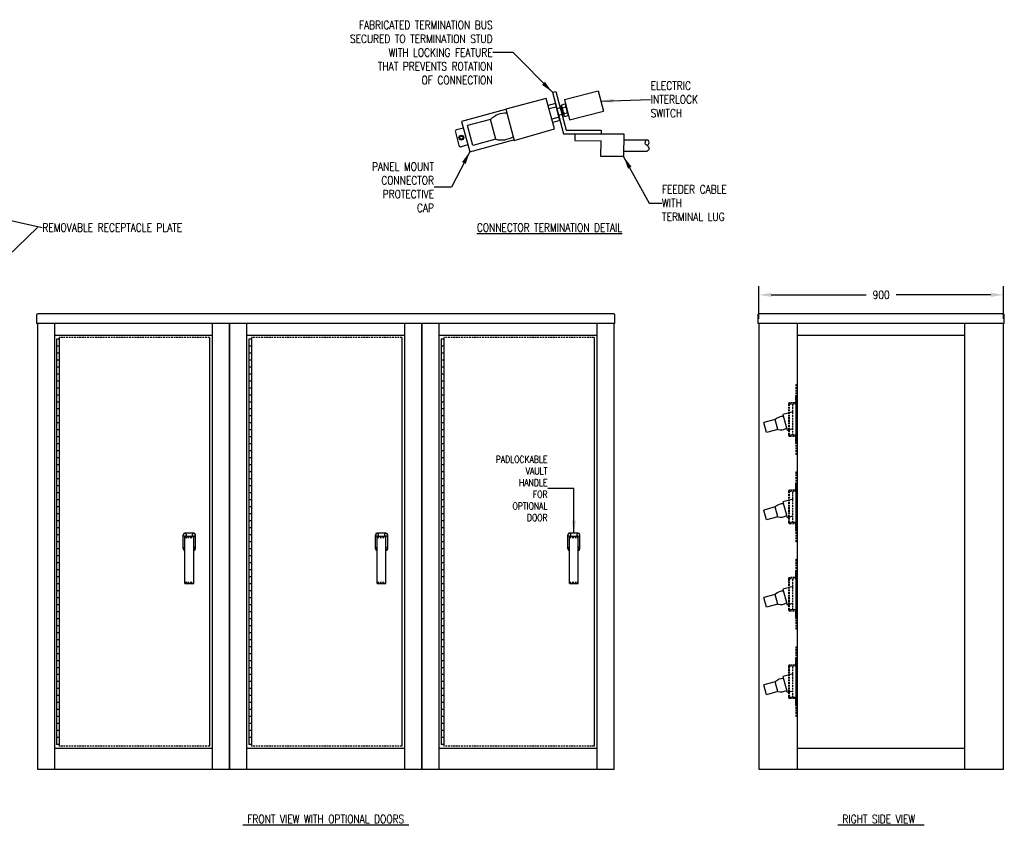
# Model space of a CAD drawing. Header units: millimetres. Extents: x 4750 to 10853, y 3633 to 6675.
# Tile 2 of 2: x 7275 to 10853, y 3633 to 6552. Entities that reach past the tile are written whole.
import ezdxf
from ezdxf.enums import TextEntityAlignment as Align

# ---------------------------------------------------------------- set-up
doc = ezdxf.new("R2010")
doc.units = ezdxf.units.MM
doc.header["$LTSCALE"] = 25.4
doc.header["$MEASUREMENT"] = 0
doc.linetypes.add('HIDDEN', pattern=[0.375, 0.25, -0.125])
doc.layers.get('0').update_dxf_attribs({"color": 2})
for name, color, linetype in [('1', 1, 'Continuous'), ('2', 4, 'Continuous'), ('6', 2, 'Continuous'), ('E-DETL', 2, 'Continuous'), ('TEXT', 3, 'Continuous')]:
    doc.layers.add(name, color=color, linetype=linetype)
doc.styles.get("Standard").update_dxf_attribs({"font": 'romans.shx', "width": 0.8, "height": 3})
doc.dimstyles.new('11', dxfattribs={"dimtxt": 0.18, "dimasz": 0.18, "dimexe": 0.18, "dimexo": 0.0625, "dimgap": 0.09, "dimtad": 0, "dimtih": 1, "dimtoh": 1, "dimdec": 1, "dimzin": 0, "dimdsep": 46, "dimtxsty": 'Standard', "dimcen": 0.09, "dimadec": 0, "dimazin": 0, "dimtfac": 1, "dimtdec": 1, "dimtofl": 0, "dimtmove": 0, "dimatfit": 3, "dimfxl": 0, "dimtolj": 1, "dimtzin": 0, "dimarcsym": 0})
doc.dimstyles.get("Standard").update_dxf_attribs({"dimtxt": 0.125, "dimasz": 0.179688, "dimexe": 0.125, "dimexo": 0.0625, "dimgap": 0.09375, "dimtad": 0, "dimdec": 8, "dimzin": 5, "dimdsep": 46, "dimlunit": 4, "dimtxsty": 'Standard', "dimcen": 0.089844, "dimclrd": 256, "dimclre": 256, "dimclrt": 256, "dimadec": 0, "dimazin": 0, "dimtfac": 1, "dimtdec": 8, "dimtmove": 0, "dimatfit": 3, "dimfxl": 0, "dimfrac": 2, "dimtolj": 1, "dimtzin": 5, "dimlwd": -1, "dimlwe": -1, "dimarcsym": 0})
doc.dimstyles.new('STANDARD$7', dxfattribs={"dimtxt": 0.18, "dimasz": 0.18, "dimexe": 0.18, "dimexo": 0.0625, "dimgap": 0.09, "dimtad": 0, "dimtih": 1, "dimtoh": 1, "dimdec": 4, "dimzin": 0, "dimdsep": 46, "dimtxsty": 'Standard', "dimblk1": 'LOOP', "dimblk2": 'LOOP', "dimsah": 1, "dimcen": 0.09, "dimadec": 0, "dimazin": 0, "dimtfac": 1, "dimtdec": 4, "dimtofl": 0, "dimtmove": 0, "dimatfit": 3, "dimfxl": 0, "dimtolj": 1, "dimtzin": 0, "dimlwd": -1, "dimlwe": -1, "dimarcsym": 0})

# ---------------------------------------------------------------- blocks, each defined once
blk = doc.blocks.new('LOOP')
at = {"color": 0, "linetype": 'Continuous'}
blk.add_lwpolyline([(-1.119, 0), (-1.115, 0), (-0.947, 0), (-0.809, 0), (-0.694, 0), (-0.6, 0), (-0.523, 0), (-0.456, 0), (-0.397, 0), (-0.341, 0), (-0.288, 0), (-0.238, 0), (-0.189, 0), (-0.142, 0), (-0.097, 0), (-0.053, 0), (-0.01, 0), (0.033, 0), (0.074, 0), (0.114, -0.001), (0.153, -0.003), (0.19, -0.006), (0.226, -0.011), (0.259, -0.017), (0.289, -0.025), (0.317, -0.036), (0.343, -0.048), (0.365, -0.063), (0.386, -0.079), (0.403, -0.095), (0.419, -0.113), (0.432, -0.131), (0.442, -0.15), (0.45, -0.168), (0.456, -0.186), (0.46, -0.204), (0.461, -0.223), (0.46, -0.241), (0.456, -0.259), (0.45, -0.277), (0.442, -0.295), (0.432, -0.313), (0.419, -0.331), (0.404, -0.348), (0.387, -0.365), (0.367, -0.38), (0.345, -0.394), (0.32, -0.406), (0.293, -0.416), (0.264, -0.425), (0.232, -0.431), (0.198, -0.435), (0.162, -0.438), (0.124, -0.44), (0.086, -0.441), (0.045, -0.441), (0.004, -0.441), (-0.038, -0.441), (-0.08, -0.441), (-0.122, -0.44), (-0.163, -0.438), (-0.202, -0.435), (-0.24, -0.43), (-0.275, -0.424), (-0.307, -0.416), (-0.336, -0.405), (-0.362, -0.392), (-0.384, -0.377), (-0.404, -0.359), (-0.421, -0.339), (-0.436, -0.316), (-0.45, -0.292), (-0.461, -0.264), (-0.471, -0.235), (-0.48, -0.202), (-0.488, -0.166), (-0.494, -0.125), (-0.499, -0.08), (-0.502, -0.03), (-0.505, 0.027), (-0.505, 0.09)], dxfattribs=at)
blk = doc.blocks.new('*D7')
at = {"layer": 'DEFPOINTS', "color": 0}
for p in [(9960.6, 5552.7), (9960.6, 5449.1), (10849.6, 5449.1)]:
    blk.add_point(p, dxfattribs=at)
at = {"layer": 'TEXT'}
for p, q in [((9960.6, 5465), (9960.6, 5584.5)), ((10849.6, 5465), (10849.6, 5584.5)), ((10006.2, 5552.7), (10350.4, 5552.7)), ((10803.9, 5552.7), (10459.8, 5552.7))]:
    blk.add_line(p, q, dxfattribs=at)
for points in [[(10006.2, 5560.3), (10006.2, 5545.1), (9960.6, 5552.7)], [(10803.9, 5560.3), (10803.9, 5545.1), (10849.6, 5552.7)]]:
    blk.add_solid(points, dxfattribs=at)
at = {"layer": 'TEXT', "insert": (10405.1, 5552.7), "char_height": 30, "attachment_point": 5}
blk.add_mtext('\\A1;900', dxfattribs=at)

msp = doc.modelspace()

# ---------------------------------------------------------------- linework, layer by layer
at = {"layer": '1'}
for p, q in [((7418.95957509, 5391.98122224), (7409.43457509, 5391.98122224)), ((7409.43457509, 5391.98122224), (7409.43457509, 3918.78122224)), ((7418.95957509, 5366.58122224), (7409.43457509, 5366.58122224)), ((7418.95957509, 5398.33122224), (7418.95957509, 3912.43122224)), ((7965.05957509, 5398.33122224), (7965.05957509, 3912.43122224)), ((8117.45957509, 5391.98122224), (8107.93457509, 5391.98122224)), ((8107.93457509, 5391.98122224), (8107.93457509, 3918.78122224)), ((8117.45957509, 5366.58122224), (8107.93457509, 5366.58122224)), ((8117.45957509, 5398.33122224), (8117.45957509, 3912.43122224)), ((8663.55957509, 5398.33122224), (8663.55957509, 3912.43122224)), ((8815.95957509, 5391.98122224), (8806.43457509, 5391.98122224)), ((8806.43457509, 5391.98122224), (8806.43457509, 3918.78122224)), ((8815.95957509, 5366.58122224), (8806.43457509, 5366.58122224)), ((8815.95957509, 5398.33122224), (8815.95957509, 3912.43122224)), ((9362.05957509, 5398.33122224), (9362.05957509, 3912.43122224)), ((7418.95957509, 5341.18122224), (7409.43457509, 5341.18122224)), ((8117.45957509, 5341.18122224), (8107.93457509, 5341.18122224)), ((8815.95957509, 5341.18122224), (8806.43457509, 5341.18122224)), ((7418.95957509, 5315.78122224), (7409.43457509, 5315.78122224)), ((8117.45957509, 5315.78122224), (8107.93457509, 5315.78122224)), ((8815.95957509, 5315.78122224), (8806.43457509, 5315.78122224)), ((7418.95957509, 5290.38122224), (7409.43457509, 5290.38122224)), ((7418.95957509, 5264.98122224), (7409.43457509, 5264.98122224)), ((8117.45957509, 5290.38122224), (8107.93457509, 5290.38122224)), ((8117.45957509, 5264.98122224), (8107.93457509, 5264.98122224)), ((8815.95957509, 5290.38122224), (8806.43457509, 5290.38122224)), ((8815.95957509, 5264.98122224), (8806.43457509, 5264.98122224)), ((7418.95957509, 5239.58122224), (7409.43457509, 5239.58122224)), ((8117.45957509, 5239.58122224), (8107.93457509, 5239.58122224)), ((8815.95957509, 5239.58122224), (8806.43457509, 5239.58122224)), ((7418.95957509, 5214.18122224), (7409.43457509, 5214.18122224)), ((7418.95957509, 5188.78122224), (7409.43457509, 5188.78122224)), ((8117.45957509, 5214.18122224), (8107.93457509, 5214.18122224)), ((8117.45957509, 5188.78122224), (8107.93457509, 5188.78122224)), ((8815.95957509, 5214.18122224), (8806.43457509, 5214.18122224)), ((8815.95957509, 5188.78122224), (8806.43457509, 5188.78122224)), ((7418.95957509, 5163.38122224), (7409.43457509, 5163.38122224)), ((8117.45957509, 5163.38122224), (8107.93457509, 5163.38122224)), ((8815.95957509, 5163.38122224), (8806.43457509, 5163.38122224)), ((7418.95957509, 5137.98122224), (7409.43457509, 5137.98122224)), ((8117.45957509, 5137.98122224), (8107.93457509, 5137.98122224)), ((8815.95957509, 5137.98122224), (8806.43457509, 5137.98122224)), ((7418.95957509, 5112.58122224), (7409.43457509, 5112.58122224)), ((7418.95957509, 5087.18122224), (7409.43457509, 5087.18122224)), ((8117.45957509, 5112.58122224), (8107.93457509, 5112.58122224)), ((8117.45957509, 5087.18122224), (8107.93457509, 5087.18122224)), ((8815.95957509, 5112.58122224), (8806.43457509, 5112.58122224)), ((8815.95957509, 5087.18122224), (8806.43457509, 5087.18122224)), ((7418.95957509, 5061.78122224), (7409.43457509, 5061.78122224)), ((8117.45957509, 5061.78122224), (8107.93457509, 5061.78122224)), ((8815.95957509, 5061.78122224), (8806.43457509, 5061.78122224)), ((7418.95957509, 5036.38122224), (7409.43457509, 5036.38122224)), ((7418.95957509, 5010.98122224), (7409.43457509, 5010.98122224)), ((8117.45957509, 5036.38122224), (8107.93457509, 5036.38122224)), ((8117.45957509, 5010.98122224), (8107.93457509, 5010.98122224)), ((8815.95957509, 5036.38122224), (8806.43457509, 5036.38122224)), ((8815.95957509, 5010.98122224), (8806.43457509, 5010.98122224)), ((7418.95957509, 4985.58122224), (7409.43457509, 4985.58122224)), ((8117.45957509, 4985.58122224), (8107.93457509, 4985.58122224)), ((8815.95957509, 4985.58122224), (8806.43457509, 4985.58122224)), ((7418.95957509, 4960.18122224), (7409.43457509, 4960.18122224)), ((8117.45957509, 4960.18122224), (8107.93457509, 4960.18122224)), ((8815.95957509, 4960.18122224), (8806.43457509, 4960.18122224)), ((7418.95957509, 4934.78122224), (7409.43457509, 4934.78122224)), ((7418.95957509, 4909.38122224), (7409.43457509, 4909.38122224)), ((8117.45957509, 4934.78122224), (8107.93457509, 4934.78122224)), ((8117.45957509, 4909.38122224), (8107.93457509, 4909.38122224)), ((8815.95957509, 4934.78122224), (8806.43457509, 4934.78122224)), ((8815.95957509, 4909.38122224), (8806.43457509, 4909.38122224)), ((7418.95957509, 4883.98122224), (7409.43457509, 4883.98122224)), ((8117.45957509, 4883.98122224), (8107.93457509, 4883.98122224)), ((8815.95957509, 4883.98122224), (8806.43457509, 4883.98122224)), ((7418.95957509, 4858.58122224), (7409.43457509, 4858.58122224)), ((7418.95957509, 4833.18122224), (7409.43457509, 4833.18122224)), ((8117.45957509, 4858.58122224), (8107.93457509, 4858.58122224)), ((8117.45957509, 4833.18122224), (8107.93457509, 4833.18122224)), ((8815.95957509, 4858.58122224), (8806.43457509, 4858.58122224)), ((8815.95957509, 4833.18122224), (8806.43457509, 4833.18122224)), ((7418.95957509, 4807.78122224), (7409.43457509, 4807.78122224)), ((8117.45957509, 4807.78122224), (8107.93457509, 4807.78122224)), ((8815.95957509, 4807.78122224), (8806.43457509, 4807.78122224)), ((7418.95957509, 4782.38122224), (7409.43457509, 4782.38122224)), ((8117.45957509, 4782.38122224), (8107.93457509, 4782.38122224)), ((8815.95957509, 4782.38122224), (8806.43457509, 4782.38122224)), ((7418.95957509, 4756.98122224), (7409.43457509, 4756.98122224)), ((7418.95957509, 4731.58122224), (7409.43457509, 4731.58122224)), ((8117.45957509, 4756.98122224), (8107.93457509, 4756.98122224)), ((8117.45957509, 4731.58122224), (8107.93457509, 4731.58122224)), ((8815.95957509, 4756.98122224), (8806.43457509, 4756.98122224)), ((8815.95957509, 4731.58122224), (8806.43457509, 4731.58122224)), ((7418.95957509, 4706.18122224), (7409.43457509, 4706.18122224)), ((7907.51270009, 4687.13122224), (7875.76270009, 4687.13122224)), ((8117.45957509, 4706.18122224), (8107.93457509, 4706.18122224)), ((8606.01270009, 4687.13122224), (8574.26270009, 4687.13122224)), ((8815.95957509, 4706.18122224), (8806.43457509, 4706.18122224)), ((9304.51270009, 4687.13122224), (9272.76270009, 4687.13122224)), ((7418.95957509, 4680.78122224), (7409.43457509, 4680.78122224)), ((7418.95957509, 4655.38122224), (7409.43457509, 4655.38122224)), ((7869.41270009, 4629.98122224), (7869.41270009, 4680.78122224)), ((7875.76270009, 4676.01872224), (7907.51270009, 4676.01872224)), ((7875.76270009, 4504.56872224), (7875.76270009, 4676.01872224)), ((7907.51270009, 4504.56872224), (7907.51270009, 4676.01872224)), ((7913.86270009, 4629.98122224), (7913.86270009, 4680.78122224)), ((8117.45957509, 4680.78122224), (8107.93457509, 4680.78122224)), ((8117.45957509, 4655.38122224), (8107.93457509, 4655.38122224)), ((8567.91270009, 4629.98122224), (8567.91270009, 4680.78122224)), ((8574.26270009, 4676.01872224), (8606.01270009, 4676.01872224)), ((8574.26270009, 4504.56872224), (8574.26270009, 4676.01872224)), ((8606.01270009, 4504.56872224), (8606.01270009, 4676.01872224)), ((8612.36270009, 4629.98122224), (8612.36270009, 4680.78122224)), ((8815.95957509, 4680.78122224), (8806.43457509, 4680.78122224)), ((8815.95957509, 4655.38122224), (8806.43457509, 4655.38122224)), ((9266.41270009, 4629.98122224), (9266.41270009, 4680.78122224)), ((9272.76270009, 4676.01872224), (9304.51270009, 4676.01872224)), ((9272.76270009, 4504.56872224), (9272.76270009, 4676.01872224)), ((9304.51270009, 4504.56872224), (9304.51270009, 4676.01872224)), ((9310.86270009, 4629.98122224), (9310.86270009, 4680.78122224)), ((7418.95957509, 4629.98122224), (7409.43457509, 4629.98122224)), ((8117.45957509, 4629.98122224), (8107.93457509, 4629.98122224)), ((8815.95957509, 4629.98122224), (8806.43457509, 4629.98122224)), ((7418.95957509, 4604.58122224), (7409.43457509, 4604.58122224)), ((7418.95957509, 4579.18122224), (7409.43457509, 4579.18122224)), ((8117.45957509, 4604.58122224), (8107.93457509, 4604.58122224)), ((8117.45957509, 4579.18122224), (8107.93457509, 4579.18122224)), ((8815.95957509, 4604.58122224), (8806.43457509, 4604.58122224)), ((8815.95957509, 4579.18122224), (8806.43457509, 4579.18122224)), ((7418.95957509, 4553.78122224), (7409.43457509, 4553.78122224)), ((8117.45957509, 4553.78122224), (8107.93457509, 4553.78122224)), ((8815.95957509, 4553.78122224), (8806.43457509, 4553.78122224)), ((7418.95957509, 4528.38122224), (7409.43457509, 4528.38122224)), ((8117.45957509, 4528.38122224), (8107.93457509, 4528.38122224)), ((8815.95957509, 4528.38122224), (8806.43457509, 4528.38122224)), ((7418.95957509, 4502.98122224), (7409.43457509, 4502.98122224)), ((7418.95957509, 4477.58122224), (7409.43457509, 4477.58122224)), ((7875.76270009, 4504.56872224), (7907.51270009, 4504.56872224)), ((8117.45957509, 4502.98122224), (8107.93457509, 4502.98122224)), ((8117.45957509, 4477.58122224), (8107.93457509, 4477.58122224)), ((8574.26270009, 4504.56872224), (8606.01270009, 4504.56872224)), ((8815.95957509, 4502.98122224), (8806.43457509, 4502.98122224)), ((8815.95957509, 4477.58122224), (8806.43457509, 4477.58122224)), ((9272.76270009, 4504.56872224), (9304.51270009, 4504.56872224)), ((7418.95957509, 4452.18122224), (7409.43457509, 4452.18122224)), ((8117.45957509, 4452.18122224), (8107.93457509, 4452.18122224)), ((8815.95957509, 4452.18122224), (8806.43457509, 4452.18122224)), ((7418.95957509, 4426.78122224), (7409.43457509, 4426.78122224)), ((7418.95957509, 4401.38122224), (7409.43457509, 4401.38122224)), ((8117.45957509, 4426.78122224), (8107.93457509, 4426.78122224)), ((8117.45957509, 4401.38122224), (8107.93457509, 4401.38122224)), ((8815.95957509, 4426.78122224), (8806.43457509, 4426.78122224)), ((8815.95957509, 4401.38122224), (8806.43457509, 4401.38122224)), ((7418.95957509, 4375.98122224), (7409.43457509, 4375.98122224)), ((8117.45957509, 4375.98122224), (8107.93457509, 4375.98122224)), ((8815.95957509, 4375.98122224), (8806.43457509, 4375.98122224)), ((7418.95957509, 4350.58122224), (7409.43457509, 4350.58122224)), ((8117.45957509, 4350.58122224), (8107.93457509, 4350.58122224)), ((8815.95957509, 4350.58122224), (8806.43457509, 4350.58122224)), ((7418.95957509, 4325.18122224), (7409.43457509, 4325.18122224)), ((7418.95957509, 4299.78122224), (7409.43457509, 4299.78122224)), ((8117.45957509, 4325.18122224), (8107.93457509, 4325.18122224)), ((8117.45957509, 4299.78122224), (8107.93457509, 4299.78122224)), ((8815.95957509, 4325.18122224), (8806.43457509, 4325.18122224)), ((8815.95957509, 4299.78122224), (8806.43457509, 4299.78122224)), ((7418.95957509, 4274.38122224), (7409.43457509, 4274.38122224)), ((8117.45957509, 4274.38122224), (8107.93457509, 4274.38122224)), ((8815.95957509, 4274.38122224), (8806.43457509, 4274.38122224)), ((7418.95957509, 4248.98122224), (7409.43457509, 4248.98122224)), ((7418.95957509, 4223.58122224), (7409.43457509, 4223.58122224)), ((8117.45957509, 4248.98122224), (8107.93457509, 4248.98122224)), ((8117.45957509, 4223.58122224), (8107.93457509, 4223.58122224)), ((8815.95957509, 4248.98122224), (8806.43457509, 4248.98122224)), ((8815.95957509, 4223.58122224), (8806.43457509, 4223.58122224)), ((7418.95957509, 4198.18122224), (7409.43457509, 4198.18122224)), ((8117.45957509, 4198.18122224), (8107.93457509, 4198.18122224)), ((8815.95957509, 4198.18122224), (8806.43457509, 4198.18122224)), ((7418.95957509, 4172.78122224), (7409.43457509, 4172.78122224)), ((8117.45957509, 4172.78122224), (8107.93457509, 4172.78122224)), ((8815.95957509, 4172.78122224), (8806.43457509, 4172.78122224)), ((7418.95957509, 4147.38122224), (7409.43457509, 4147.38122224)), ((7418.95957509, 4121.98122224), (7409.43457509, 4121.98122224)), ((8117.45957509, 4147.38122224), (8107.93457509, 4147.38122224)), ((8117.45957509, 4121.98122224), (8107.93457509, 4121.98122224)), ((8815.95957509, 4147.38122224), (8806.43457509, 4147.38122224)), ((8815.95957509, 4121.98122224), (8806.43457509, 4121.98122224)), ((7418.95957509, 4096.58122224), (7409.43457509, 4096.58122224)), ((8117.45957509, 4096.58122224), (8107.93457509, 4096.58122224)), ((8815.95957509, 4096.58122224), (8806.43457509, 4096.58122224)), ((7418.95957509, 4071.18122224), (7409.43457509, 4071.18122224)), ((7418.95957509, 4045.78122224), (7409.43457509, 4045.78122224)), ((8117.45957509, 4071.18122224), (8107.93457509, 4071.18122224)), ((8117.45957509, 4045.78122224), (8107.93457509, 4045.78122224)), ((8815.95957509, 4071.18122224), (8806.43457509, 4071.18122224)), ((8815.95957509, 4045.78122224), (8806.43457509, 4045.78122224)), ((7418.95957509, 4020.38122224), (7409.43457509, 4020.38122224)), ((8117.45957509, 4020.38122224), (8107.93457509, 4020.38122224)), ((8815.95957509, 4020.38122224), (8806.43457509, 4020.38122224)), ((7418.95957509, 3994.98122224), (7409.43457509, 3994.98122224)), ((8117.45957509, 3994.98122224), (8107.93457509, 3994.98122224)), ((8815.95957509, 3994.98122224), (8806.43457509, 3994.98122224)), ((7418.95957509, 3969.58122224), (7409.43457509, 3969.58122224)), ((7418.95957509, 3944.18122224), (7409.43457509, 3944.18122224)), ((8117.45957509, 3969.58122224), (8107.93457509, 3969.58122224)), ((8117.45957509, 3944.18122224), (8107.93457509, 3944.18122224)), ((8815.95957509, 3969.58122224), (8806.43457509, 3969.58122224)), ((8815.95957509, 3944.18122224), (8806.43457509, 3944.18122224)), ((7418.95957509, 3918.78122224), (7409.43457509, 3918.78122224)), ((8117.45957509, 3918.78122224), (8107.93457509, 3918.78122224)), ((8815.95957509, 3918.78122224), (8806.43457509, 3918.78122224))]:
    msp.add_line(p, q, dxfattribs=at)
at = {"layer": '1', "linetype": 'HIDDEN'}
for p, q in [((7965.05957509, 5398.33122224), (7418.95957509, 5398.33122224)), ((8663.55957509, 5398.33122224), (8117.45957509, 5398.33122224)), ((9362.05957509, 5398.33122224), (8815.95957509, 5398.33122224)), ((7875.76270009, 4671.25622224), (7907.51270009, 4671.25622224)), ((8574.26270009, 4671.25622224), (8606.01270009, 4671.25622224)), ((9272.76270009, 4671.25622224), (9304.51270009, 4671.25622224)), ((7875.76270009, 4509.33122224), (7907.51270009, 4509.33122224)), ((8574.26270009, 4509.33122224), (8606.01270009, 4509.33122224)), ((9272.76270009, 4509.33122224), (9304.51270009, 4509.33122224)), ((7965.05957509, 3912.43122224), (7418.95957509, 3912.43122224)), ((8663.55957509, 3912.43122224), (8117.45957509, 3912.43122224)), ((9362.05957509, 3912.43122224), (8815.95957509, 3912.43122224))]:
    msp.add_line(p, q, dxfattribs=at)
at = {"layer": '1'}
for centre, radius, start, end in [((7875.76270009, 4680.78122224), 6.35, 90, 180), ((7907.51270009, 4680.78122224), 6.35, 0, 90), ((8574.26270009, 4680.78122224), 6.35, 90, 180), ((8606.01270009, 4680.78122224), 6.35, 0, 90), ((9272.76270009, 4680.78122224), 6.35, 90, 180), ((9304.51270009, 4680.78122224), 6.35, 0, 90), ((7875.76270009, 4680.78122224), 5.55625, 301.0027191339, 270), ((7907.51270009, 4680.78122224), 5.55625, 270, 238.9972808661), ((8574.26270009, 4680.78122224), 5.55625, 301.0027191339, 270), ((8606.01270009, 4680.78122224), 5.55625, 270, 238.9972808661), ((9272.76270009, 4680.78122224), 5.55625, 301.0027191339, 270), ((9304.51270009, 4680.78122224), 5.55625, 270, 238.9972808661), ((7875.76270009, 4629.98122224), 6.35, 180, 270), ((7875.76270009, 4629.98122224), 5.55625, 90, 270), ((7907.51270009, 4629.98122224), 5.55625, 270, 90), ((7907.51270009, 4629.98122224), 6.35, 270, 0), ((8574.26270009, 4629.98122224), 6.35, 180, 270), ((8574.26270009, 4629.98122224), 5.55625, 90, 270), ((8606.01270009, 4629.98122224), 5.55625, 270, 90), ((8606.01270009, 4629.98122224), 6.35, 270, 0), ((9272.76270009, 4629.98122224), 6.35, 180, 270), ((9272.76270009, 4629.98122224), 5.55625, 90, 270), ((9304.51270009, 4629.98122224), 5.55625, 270, 90), ((9304.51270009, 4629.98122224), 6.35, 270, 0)]:
    msp.add_arc(centre, radius, start, end, dxfattribs=at)
at = {"layer": '2'}
for p, q in [((7336.40957509, 5479.29372224), (7336.40957509, 5449.13122224)), ((8036.49707509, 5484.05622224), (7341.17207509, 5484.05622224)), ((8738.17207509, 5484.05622224), (8036.49707509, 5484.05622224)), ((9433.49707509, 5484.05622224), (8738.17207509, 5484.05622224)), ((9438.25957509, 5449.13122224), (9438.25957509, 5479.29372224)), ((9957.4061122, 5479.29372224), (9957.4061122, 5449.13122224)), ((10847.9936122, 5484.05622224), (9962.1686122, 5484.05622224)), ((10852.7561122, 5449.13122224), (10852.7561122, 5479.29372224)), ((8041.25957509, 5449.13122224), (7336.40957509, 5449.13122224)), ((7339.58457509, 5449.13122224), (7339.58457509, 3829.88122224)), ((7401.49707509, 5449.13122224), (7401.49707509, 3829.88122224)), ((7976.17207509, 3829.88122224), (7976.17207509, 5449.13122224)), ((8739.75957509, 5449.13122224), (8034.90957509, 5449.13122224)), ((8038.08457509, 5449.13122224), (8038.08457509, 3829.88122224)), ((8038.08457509, 3829.88122224), (8038.08457509, 5449.13122224)), ((8099.99707509, 5449.13122224), (8099.99707509, 3829.88122224)), ((8674.67207509, 3829.88122224), (8674.67207509, 5449.13122224)), ((9438.25957509, 5449.13122224), (8733.40957509, 5449.13122224)), ((8736.58457509, 5449.13122224), (8736.58457509, 3829.88122224)), ((8736.58457509, 3829.88122224), (8736.58457509, 5449.13122224)), ((8798.49707509, 5449.13122224), (8798.49707509, 3829.88122224)), ((9373.17207509, 3829.88122224), (9373.17207509, 5449.13122224)), ((9435.08457509, 3829.88122224), (9435.08457509, 5449.13122224)), ((10852.7561122, 5449.13122224), (9957.4061122, 5449.13122224)), ((9960.5811122, 5449.13122224), (9960.5811122, 3829.88122224)), ((10709.8811122, 3829.88122224), (10709.8811122, 5449.13122224)), ((10849.5811122, 3829.88122224), (10849.5811122, 5449.13122224)), ((7976.17207509, 5404.68122224), (7401.49707509, 5404.68122224)), ((8674.67207509, 5404.68122224), (8099.99707509, 5404.68122224)), ((9373.17207509, 5404.68122224), (8798.49707509, 5404.68122224)), ((10709.8811122, 5404.68122224), (10100.2811122, 5404.68122224)), ((7401.49707509, 3906.08122224), (7976.17207509, 3906.08122224)), ((8099.99707509, 3906.08122224), (8674.67207509, 3906.08122224)), ((8798.49707509, 3906.08122224), (9373.17207509, 3906.08122224)), ((10100.2811122, 3906.08122224), (10709.8811122, 3906.08122224)), ((7339.58457509, 3829.88122224), (8038.08457509, 3829.88122224)), ((8038.08457509, 3829.88122224), (8736.58457509, 3829.88122224)), ((8736.58457509, 3829.88122224), (9435.08457509, 3829.88122224)), ((9960.5811122, 3829.88122224), (10849.5811122, 3829.88122224))]:
    msp.add_line(p, q, dxfattribs=at)
at = {"layer": '2', "linetype": 'Continuous'}
msp.add_line((10100.2811122, 5449.13122224), (10100.2811122, 3829.88122224), dxfattribs=at)
at = {"layer": '2'}
for centre, start, end in [((7341.17207509, 5479.29372224), 90, 180), ((9433.49707509, 5479.29372224), 0, 90), ((9962.1686122, 5479.29372224), 90, 180), ((10847.9936122, 5479.29372224), 0, 90)]:
    msp.add_arc(centre, 4.7625, start, end, dxfattribs=at)
at = {"layer": '6'}
msp.add_line((9218.31021478, 6156.01773967), (9188.72719793, 6266.42306162), dxfattribs=at)
at = {"layer": '6', "linetype": 'HIDDEN'}
for p, q in [((10097.1061122, 5226.88122224), (10100.2811122, 5226.88122224)), ((10097.1061122, 4972.88122224), (10097.1061122, 5226.88122224)), ((10084.4061122, 5042.73122224), (10084.4061122, 5157.03122224)), ((10094.97618312, 5157.82497224), (10097.1061122, 5157.82497224)), ((10097.1061122, 5041.93747224), (10097.1061122, 5157.82497224)), ((10094.97618312, 5041.93747224), (10097.1061122, 5041.93747224)), ((10100.2811122, 4972.88122224), (10097.1061122, 4972.88122224)), ((10097.1061122, 4909.38122224), (10100.2811122, 4909.38122224)), ((10097.1061122, 4655.38122224), (10097.1061122, 4909.38122224)), ((10084.4061122, 4725.23122224), (10084.4061122, 4839.53122224)), ((10094.97618312, 4840.32497224), (10097.1061122, 4840.32497224)), ((10097.1061122, 4724.43747224), (10097.1061122, 4840.32497224)), ((10094.97618312, 4724.43747224), (10097.1061122, 4724.43747224)), ((10100.2811122, 4655.38122224), (10097.1061122, 4655.38122224)), ((10097.1061122, 4591.88122224), (10100.2811122, 4591.88122224)), ((10097.1061122, 4337.88122224), (10097.1061122, 4591.88122224)), ((10084.4061122, 4407.73122224), (10084.4061122, 4522.03122224)), ((10094.97618312, 4522.82497224), (10097.1061122, 4522.82497224)), ((10097.1061122, 4406.93747224), (10097.1061122, 4522.82497224)), ((10094.97618312, 4406.93747224), (10097.1061122, 4406.93747224)), ((10100.2811122, 4337.88122224), (10097.1061122, 4337.88122224)), ((10097.1061122, 4274.38122224), (10100.2811122, 4274.38122224)), ((10097.1061122, 4020.38122224), (10097.1061122, 4274.38122224)), ((10084.4061122, 4090.23122224), (10084.4061122, 4204.53122224)), ((10097.1061122, 4089.43747224), (10097.1061122, 4205.32497224)), ((10094.97618312, 4089.43747224), (10097.1061122, 4089.43747224)), ((10100.2811122, 4020.38122224), (10097.1061122, 4020.38122224))]:
    msp.add_line(p, q, dxfattribs=at)
for points in [[(10093.9311122, 5037.96872224), (10093.9311122, 5014.15622224), (10097.1061122, 5014.15622224), (10097.1061122, 5037.96872224, 0.4142135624), (10092.3436122, 5042.73122224), (10073.2936122, 5042.73122224, -0.4142135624), (10071.7061122, 5044.31872224), (10071.7061122, 5155.44372224, -0.4142135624), (10073.2936122, 5157.03122224), (10092.3436122, 5157.03122224, 0.4142135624), (10097.1061122, 5161.79372224), (10097.1061122, 5185.60622224), (10093.9311122, 5185.60622224), (10093.9311122, 5161.79372224, -0.4142135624), (10092.3436122, 5160.20622224), (10073.2936122, 5160.20622224, 0.4142135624), (10068.5311122, 5155.44372224), (10068.5311122, 5044.31872224, 0.4142135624), (10073.2936122, 5039.55622224), (10092.3436122, 5039.55622224, -0.4142135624)], [(10093.9311122, 4720.46872224), (10093.9311122, 4696.65622224), (10097.1061122, 4696.65622224), (10097.1061122, 4720.46872224, 0.4142135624), (10092.3436122, 4725.23122224), (10073.2936122, 4725.23122224, -0.4142135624), (10071.7061122, 4726.81872224), (10071.7061122, 4837.94372224, -0.4142135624), (10073.2936122, 4839.53122224), (10092.3436122, 4839.53122224, 0.4142135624), (10097.1061122, 4844.29372224), (10097.1061122, 4868.10622224), (10093.9311122, 4868.10622224), (10093.9311122, 4844.29372224, -0.4142135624), (10092.3436122, 4842.70622224), (10073.2936122, 4842.70622224, 0.4142135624), (10068.5311122, 4837.94372224), (10068.5311122, 4726.81872224, 0.4142135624), (10073.2936122, 4722.05622224), (10092.3436122, 4722.05622224, -0.4142135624)], [(10093.9311122, 4402.96872224), (10093.9311122, 4379.15622224), (10097.1061122, 4379.15622224), (10097.1061122, 4402.96872224, 0.4142135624), (10092.3436122, 4407.73122224), (10073.2936122, 4407.73122224, -0.4142135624), (10071.7061122, 4409.31872224), (10071.7061122, 4520.44372224, -0.4142135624), (10073.2936122, 4522.03122224), (10092.3436122, 4522.03122224, 0.4142135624), (10097.1061122, 4526.79372224), (10097.1061122, 4550.60622224), (10093.9311122, 4550.60622224), (10093.9311122, 4526.79372224, -0.4142135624), (10092.3436122, 4525.20622224), (10073.2936122, 4525.20622224, 0.4142135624), (10068.5311122, 4520.44372224), (10068.5311122, 4409.31872224, 0.4142135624), (10073.2936122, 4404.55622224), (10092.3436122, 4404.55622224, -0.4142135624)], [(10093.9311122, 4085.46872224), (10093.9311122, 4061.65622224), (10097.1061122, 4061.65622224), (10097.1061122, 4085.46872224, 0.4142135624), (10092.3436122, 4090.23122224), (10073.2936122, 4090.23122224, -0.4142135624), (10071.7061122, 4091.81872224), (10071.7061122, 4202.94372224, -0.4142135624), (10073.2936122, 4204.53122224), (10092.3436122, 4204.53122224, 0.4142135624), (10097.1061122, 4209.29372224), (10097.1061122, 4233.10622224), (10093.9311122, 4233.10622224), (10093.9311122, 4209.29372224, -0.4142135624), (10092.3436122, 4207.70622224), (10073.2936122, 4207.70622224, 0.4142135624), (10068.5311122, 4202.94372224), (10068.5311122, 4091.81872224, 0.4142135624), (10073.2936122, 4087.05622224), (10092.3436122, 4087.05622224, -0.4142135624)]]:
    msp.add_lwpolyline(points, format="xyb", close=True, dxfattribs=at)
at = {"layer": 'E-DETL'}
for p, q in [((9188.72719793, 6266.42306162), (9041.520102, 6226.97903914)), ((9210.68636882, 6288.74201309), (9222.95362682, 6292.02901496)), ((9210.68636882, 6288.74201309), (9251.00909561, 6138.25554803)), ((9222.95362682, 6292.02901496), (9260.75414836, 6150.95554803)), ((9254.4527829, 6262.66376631), (9377.4061465, 6293.54026337)), ((9254.4527829, 6262.66376631), (9273.01214572, 6188.75848875)), ((9377.4061465, 6293.54026337), (9395.96550933, 6219.6349858)), ((9040.19213237, 6225.80146029), (8880.71777845, 6183.07043594)), ((9041.520102, 6226.97903914), (9071.92486933, 6113.5069027)), ((9221.78000015, 6247.34001736), (9195.71207691, 6240.35513838)), ((9225.06700202, 6235.07275937), (9198.99907878, 6228.08788039)), ((9238.21500951, 6186.00372739), (9221.78000015, 6247.34001736)), ((9238.97776095, 6232.22613224), (9226.71050295, 6228.93913037)), ((9252.6683325, 6205.6667396), (9244.12845113, 6237.53801077)), ((9245.00524844, 6243.46620215), (9255.73909919, 6246.34232879)), ((9247.85187557, 6232.84244509), (9258.58572631, 6235.71857173)), ((8985.73062769, 6189.84303192), (8902.92663623, 6167.65576927)), ((9005.0417637, 6117.7728912), (8985.73062769, 6189.84303192)), ((9234.92800764, 6198.27098539), (9208.8600844, 6191.28610641)), ((9245.55176469, 6207.69161626), (9233.2845067, 6204.40461438)), ((9242.26476282, 6219.95887425), (9248.25460412, 6222.13899819)), ((9253.54512982, 6211.59493098), (9264.27898056, 6214.47105762)), ((9256.39175694, 6200.97117392), (9267.12560769, 6203.84730056)), ((9273.01214572, 6188.75848875), (9395.96550933, 6219.6349858)), ((8887.2917822, 6158.53591995), (8862.75726621, 6151.96191621)), ((8880.71777845, 6183.07043594), (8910.30079531, 6072.66511399)), ((8922.23777224, 6095.58562856), (8902.92663623, 6167.65576927)), ((9071.92486933, 6113.5069027), (9218.31021478, 6156.01773967)), ((9238.21500951, 6186.00372739), (9212.14708627, 6179.01884841)), ((8858.26713815, 6144.18478627), (8871.41514564, 6095.1157543)), ((9005.0417637, 6117.7728912), (8922.23777224, 6095.58562856)), ((9251.00909561, 6138.25554803), (9387.75414836, 6138.25554803)), ((9260.75414836, 6150.95554803), (9387.75414836, 6150.95554803)), ((9387.75414836, 6150.95554803), (9387.75414836, 6138.25554803)), ((8903.72679156, 6097.19962998), (8879.19227557, 6090.62562624)), ((8910.30079531, 6072.66511399), (9069.77514923, 6115.39613834)), ((10085.08419936, 5127.94445464), (10048.52777054, 5118.14918906)), ((10048.52777054, 5118.14918906), (10063.7301542, 5061.41312083)), ((10020.63303339, 5099.58118544), (9979.23103766, 5088.48755412)), ((9988.88660566, 5052.45248376), (9979.23103766, 5088.48755412)), ((10030.28860139, 5063.54611508), (10020.63303339, 5099.58118544)), ((10030.28860139, 5063.54611508), (9988.88660566, 5052.45248376)), ((10063.7301542, 5061.41312083), (10085.08419936, 5067.13491999)), ((10085.08419936, 4810.44445464), (10048.52777054, 4800.64918906)), ((10048.52777054, 4800.64918906), (10063.7301542, 4743.91312083)), ((10020.63303339, 4782.08118544), (9979.23103766, 4770.98755412)), ((9988.88660566, 4734.95248376), (9979.23103766, 4770.98755412)), ((10030.28860139, 4746.04611508), (10020.63303339, 4782.08118544)), ((10030.28860139, 4746.04611508), (9988.88660566, 4734.95248376)), ((10063.7301542, 4743.91312083), (10085.08419936, 4749.63491999)), ((10085.08419936, 4492.94445464), (10048.52777054, 4483.14918906)), ((10048.52777054, 4483.14918906), (10063.7301542, 4426.41312083)), ((10020.63303339, 4464.58118544), (9979.23103766, 4453.48755412)), ((9988.88660566, 4417.45248376), (9979.23103766, 4453.48755412)), ((10030.28860139, 4428.54611508), (10020.63303339, 4464.58118544)), ((10030.28860139, 4428.54611508), (9988.88660566, 4417.45248376)), ((10063.7301542, 4426.41312083), (10085.08419936, 4432.13491999)), ((10085.08419936, 4175.44445464), (10048.52777054, 4165.64918906)), ((10048.52777054, 4165.64918906), (10063.7301542, 4108.91312083)), ((10020.63303339, 4147.08118544), (9979.23103766, 4135.98755412)), ((9988.88660566, 4099.95248376), (9979.23103766, 4135.98755412)), ((10030.28860139, 4111.04611508), (10020.63303339, 4147.08118544)), ((10063.7301542, 4108.91312083), (10085.08419936, 4114.63491999)), ((10030.28860139, 4111.04611508), (9988.88660566, 4099.95248376))]:
    msp.add_line(p, q, dxfattribs=at)
at = {"layer": 'E-DETL', "ltscale": 3}
for p, q in [((9292.73100655, 6138.25554803), (9292.50400765, 6113.18047249)), ((9292.73100655, 6138.25554803), (9470.53544959, 6137.94156631)), ((9470.53544959, 6137.94156631), (9469.78167719, 6054.67728713)), ((9470.52665345, 6136.96991515), (9469.78390839, 6054.92375307)), ((9292.50400765, 6113.18047249), (9387.7501049, 6112.31823145)), ((9387.0888235, 6054.92375307), (9387.7501049, 6112.31823145)), ((9470.34132911, 6116.49835398), (9555.2331796, 6115.72984756)), ((9469.78390839, 6054.92375307), (9387.0888235, 6054.92375307)), ((9469.96700154, 6075.1488483), (9555.35186506, 6074.37587874))]:
    msp.add_line(p, q, dxfattribs=at)
at = {"layer": 'E-DETL'}
msp.add_lwpolyline([(9237.33426001, 6238.35976124), (9247.19526563, 6201.55798726), (9253.32889463, 6203.20148819), (9243.46788901, 6240.00326218)], close=True, dxfattribs=at)
for radius in [8.73125, 5.55625]:
    msp.add_circle((8880.17521439, 6123.75902263), radius, dxfattribs=at)
for centre, radius, start, end in [((9251.41213557, 6239.48966813), 7.540625, 148.1735510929, 241.8264489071), ((9274.08296324, 6228.48453536), 26.590625, 170.5673023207, 219.4326976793), ((9252.17883919, 6239.69510575), 7.540625, 328.1735510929, 61.8264489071), ((9238.04789289, 6218.82896736), 26.590625, 350.5673023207, 39.4326976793), ((9044.131444, 6128.45681776), 84.72852314, 89.2652346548, 133.5723388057), ((9259.95201694, 6207.61839696), 7.540625, 148.1735510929, 241.8264489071), ((9260.71872056, 6207.82383458), 7.540625, 328.1735510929, 61.8264489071), ((8864.40076714, 6145.82828721), 6.35, 105, 195), ((9024.92524714, 6200.13532025), 84.72852314, 256.4276611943, 300.7347653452), ((8877.54877464, 6096.75925523), 6.35, 195, 285), ((10049.83344154, 5068.88807836), 42.36426157, 89.2652346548, 133.5723388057), ((10040.23034311, 5104.72732961), 42.36426157, 256.4276611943, 300.7347653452), ((10049.83344154, 4751.38807836), 42.36426157, 89.2652346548, 133.5723388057), ((10040.23034311, 4787.22732961), 42.36426157, 256.4276611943, 300.7347653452), ((10049.83344154, 4433.88807836), 42.36426157, 89.2652346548, 133.5723388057), ((10040.23034311, 4469.72732961), 42.36426157, 256.4276611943, 300.7347653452), ((10049.83344154, 4116.38807836), 42.36426157, 89.2652346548, 133.5723388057), ((10040.23034311, 4152.22732961), 42.36426157, 256.4276611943, 300.7347653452)]:
    msp.add_arc(centre, radius, start, end, dxfattribs=at)
at = {"layer": 'E-DETL', "ltscale": 3}
msp.add_spline([(9555.53902654, 6095.05037759), (9562.26029818, 6105.6383727), (9555.72618803, 6115.72487645), (9547.11443433, 6104.31271706), (9555.53902654, 6095.05037759), (9562.06168341, 6083.69870574), (9555.35186506, 6074.37587874)], degree=3, dxfattribs=at)

# ---------------------------------------------------------------- texts
at = {"layer": 'TEXT', "width": 0.8}
for s, p in [('%%U FRONT VIEW WITH OPTIONAL DOORS ', (8387.33457509, 3648.27900113)), ('%%U RIGHT SIDE VIEW  ', (10405.0811122, 3648.27900113))]:
    msp.add_text(s, height=30, dxfattribs=at).set_placement(p, align=Align.MIDDLE_CENTER)
at = {"layer": 'TEXT'}
for s, insert, char_height, attachment_point in [('FABRICATED TERMINATION BUS\\PSECURED TO TERMINATION STUD\\PWITH LOCKING FEATURE\\PTHAT PREVENTS ROTATION\\POF CONNECTION', (8993.58577594, 6432.9584124), 30, 6), ('ELECTRIC\\PINTERLOCK\\PSWITCH', (9567.9047286, 6262.75281711), 30, 4), ('PANEL MOUNT\\PCONNECTOR\\PPROTECTIVE\\PCAP', (8780.47063636, 5943.62120925), 30, 6), ('FEEDER CABLE\\PWITH\\PTERMINAL LUG', (9609.07812995, 5886.28199204), 30, 4), ('{\\L CONNECTOR TERMINATION DETAIL }', (8920.01798315, 5797.13855245), 30, 4), ('REMOVABLE RECEPTACLE PLATE', (7357.87257509, 5797.13855245), 30, 4), ('PADLOCKABLE\\PVAULT\\PHANDLE\\PFOR\\POPTIONAL\\PDOOR', (9193.2041193, 4849.13960285), 25.4, 6)]:
    msp.add_mtext(s, dxfattribs=dict(at, insert=insert, char_height=char_height, attachment_point=attachment_point))

# ---------------------------------------------------------------- dimensions: what is measured, and where the dimension line sits
dim = msp.add_linear_dim(base=(9960.5811122, 5552.72255043), p1=(10849.5811122, 5449.13122224), p2=(9960.5811122, 5449.13122224), text='900', dimstyle='Standard', override={"dimscale": 254, "dimdec": 0, "dimlunit": 2, "dimtdec": 0}, dxfattribs=at)
dim.commit()
dim.dimension.update_dxf_attribs({"geometry": '*D7', "text_midpoint": (10405.0811122, 5552.72255043)})

# ---------------------------------------------------------------- leaders
at = {"layer": 'TEXT', "annotation_type": 0, "has_hookline": 1}
for points, dimstyle, hookline_direction, text_width in [([(9210.68636882, 6288.74201309), (9067.80125406, 6432.9584124), (8994.30577594, 6432.9584124)], 'STANDARD$7', 1, 586.28571429), ([(9386.68582791, 6256.58762458), (9567.1847286, 6262.75281711)], 'STANDARD$7', 0, 182.85714286), ([(8910.30079531, 6072.66511399), (8844.51808991, 5943.62120925), (8781.19063636, 5943.62120925)], 'STANDARD$7', 1, 250.28571429), ([(9469.78167719, 6054.67728713), (9562.63812995, 5886.28199204), (9608.35812995, 5886.28199204)], 'STANDARD$7', 0, 260.57142857), ([(6299.60184106, 6037.25808783), (7357.15257509, 5797.13855245)], 'STANDARD$7', 0, 569.14285714), ([(9288.63770009, 4687.13122224), (9288.63770009, 4849.13960285), (9193.9241193, 4849.13960285)], '11', 1, 203.2)]:
    msp.add_leader(points, dimstyle=dimstyle, override={"dimscale": 254}, dxfattribs=dict(at, hookline_direction=hookline_direction, text_width=text_width))
at = {"layer": 'TEXT'}
msp.add_leader([(6748.86434106, 5226.88122224), (7339.58457509, 5797.13855245)], dimstyle='STANDARD$7', override={"dimscale": 254}, dxfattribs=at)

doc.saveas('drawing.dxf')
